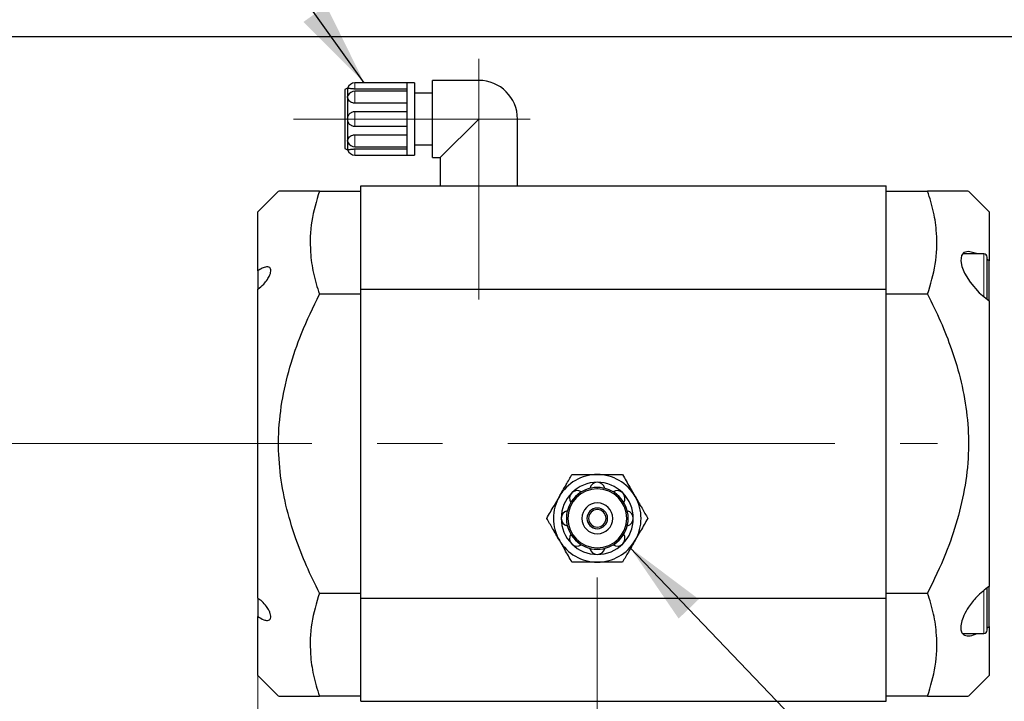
# Model space of a CAD drawing. Header units: millimetres. Extents: x 0 to 2100, y 0 to 1485.
# Tile 13 of 44: x 1013 to 1204, y 785 to 917. Entities that reach past the tile are written whole.
import ezdxf

# ---------------------------------------------------------------- set-up
doc = ezdxf.new("R2010")
doc.units = ezdxf.units.MM
doc.header["$LTSCALE"] = 5
doc.linetypes.add('CENTERX2', pattern=[20.32, 12.7, -2.54, 2.54, -2.54])
doc.styles.add('SLDTEXTSTYLE0', font='TXT', dxfattribs={"width": 0.605})
doc.dimstyles.new('SLDDIMSTYLE3', dxfattribs={"dimtxt": 12.841593, "dimasz": 16.5, "dimexe": 0, "dimexo": 0.0625, "dimgap": 3.210398, "dimtad": 1, "dimdec": 0, "dimrnd": 1e-09, "dimzin": 12, "dimdsep": 46, "dimtxsty": 'SLDTEXTSTYLE0', "dimsah": 1, "dimcen": 0.09, "dimadec": 0, "dimazin": 3, "dimtfac": 1, "dimtofl": 0, "dimtmove": 0, "dimatfit": 3, "dimfxl": 0, "dimfrac": 2, "dimtolj": 1, "dimtzin": 12, "dimarcsym": 0})
doc.dimstyles.new('SLDDIMSTYLE5', dxfattribs={"dimtxt": 0.18, "dimasz": 16.5, "dimexe": 0, "dimexo": 0.0625, "dimgap": 0, "dimtad": 0, "dimtih": 1, "dimtoh": 1, "dimdec": 0, "dimrnd": 1e-09, "dimzin": 0, "dimdsep": 46, "dimtxsty": 'Standard', "dimsah": 1, "dimcen": 0.09, "dimadec": 0, "dimazin": 0, "dimtfac": 16.5, "dimtdec": 0, "dimtofl": 0, "dimtmove": 0, "dimatfit": 3, "dimfxl": 0, "dimfrac": 2, "dimtolj": 1, "dimtzin": 0, "dimarcsym": 0})

# ---------------------------------------------------------------- blocks, each defined once
blk = doc.blocks.new('_D_9')
at = {"color": 7, "linetype": 'Continuous', "lineweight": 0}
for p, q in [((1058.78, 805.13), (1058.78, 670.74)), ((753.53, 744.14), (753.53, 670.74)), ((753.53, 675.74), (1058.78, 675.74))]:
    blk.add_line(p, q, dxfattribs=at)
at = {"color": 7, "linetype": 'Continuous', "lineweight": 18}
for points in [[(753.53, 675.74), (770.03, 673.24), (770.03, 678.24)], [(1058.78, 675.74), (1042.28, 678.24), (1042.28, 673.24)]]:
    blk.add_solid(points, dxfattribs=at)
at = {"color": 7, "linetype": 'Continuous', "lineweight": 18, "char_height": 13.229, "attachment_point": 1, "style": 'SLDTEXTSTYLE0'}
for s, insert in [('305', (888.74, 712.51)), ('mm', (918.14, 712.51)), ('[12in]', (896.58, 692.79))]:
    blk.add_mtext(s, dxfattribs=dict(at, insert=insert))

msp = doc.modelspace()

# ---------------------------------------------------------------- linework, layer by layer
at = {"color": 7, "linetype": 'Continuous', "lineweight": 25}
for p, q in [((753.532, 914.138), (1248.532, 914.138)), ((1087.682, 905.138), (1077.596, 905.138)), ((1089.182, 905.138), (1087.682, 905.138)), ((1087.682, 905.138), (1087.682, 903.088)), ((1089.182, 905.138), (1089.182, 898.138)), ((1101.682, 905.638), (1092.682, 905.638)), ((1092.682, 890.638), (1092.682, 905.638)), ((1076.182, 904.138), (1075.682, 903.85)), ((1075.682, 903.85), (1075.682, 898.138)), ((1076.182, 904.138), (1076.182, 902.381)), ((1076.182, 902.381), (1076.272, 902.7)), ((1087.682, 903.956), (1077.596, 903.956)), ((1087.682, 903.527), (1077.596, 903.527)), ((1087.682, 903.088), (1087.682, 898.138)), ((1092.682, 903.138), (1089.182, 903.138)), ((1076.182, 902.381), (1076.182, 898.138)), ((1087.682, 901.216), (1077.596, 901.216)), ((1077.596, 899.604), (1087.682, 899.604)), ((1075.682, 898.138), (1075.682, 892.427)), ((1076.182, 898.138), (1076.182, 893.896)), ((1087.682, 898.138), (1087.682, 893.188)), ((1089.182, 898.138), (1089.182, 891.138)), ((1094.182, 890.638), (1101.682, 898.138)), ((1109.182, 885.138), (1109.182, 898.138)), ((1087.682, 896.672), (1077.596, 896.672)), ((1077.596, 895.061), (1087.682, 895.061)), ((1076.182, 893.896), (1076.182, 892.138)), ((1076.273, 893.574), (1076.182, 893.896)), ((1087.682, 893.188), (1087.682, 891.138)), ((1089.182, 893.138), (1092.682, 893.138)), ((1075.682, 892.427), (1076.182, 892.138)), ((1077.596, 892.749), (1087.682, 892.749)), ((1077.596, 892.32), (1087.682, 892.32)), ((1077.596, 891.138), (1087.682, 891.138)), ((1087.682, 891.138), (1089.182, 891.138)), ((1092.682, 890.638), (1094.182, 890.638)), ((1094.182, 890.638), (1094.182, 885.138)), ((1062.782, 884.138), (1058.782, 880.138)), ((1070.721, 884.138), (1078.782, 884.138)), ((1078.782, 885.138), (1180.782, 885.138)), ((1078.782, 865.138), (1078.782, 885.138)), ((1180.782, 865.138), (1180.782, 885.138)), ((1180.782, 884.138), (1188.844, 884.138)), ((1200.782, 880.138), (1196.782, 884.138)), ((1058.782, 868.676), (1058.782, 880.138)), ((1200.782, 880.138), (1200.782, 870.602)), ((1199.782, 871.958), (1195.668, 871.958)), ((1200.382, 865.278), (1200.382, 871.358)), ((1200.782, 870.602), (1200.382, 870.842)), ((1200.782, 862.839), (1200.782, 870.602)), ((1058.782, 868.676), (1058.782, 865.134)), ((1058.782, 805.135), (1058.782, 865.142)), ((1078.782, 865.138), (1180.782, 865.138)), ((1078.782, 805.138), (1078.782, 865.138)), ((1180.782, 805.138), (1180.782, 865.138)), ((1200.382, 863.163), (1200.382, 865.278)), ((1078.782, 864.138), (1070.721, 864.138)), ((1188.844, 864.138), (1180.782, 864.138)), ((1200.782, 862.839), (1200.782, 807.438)), ((1200.382, 801.638), (1200.382, 807.182)), ((1200.782, 799.674), (1200.782, 807.456)), ((1058.782, 805.135), (1058.782, 801.6)), ((1070.721, 806.138), (1078.782, 806.138)), ((1078.782, 785.138), (1078.782, 805.138)), ((1078.782, 805.138), (1180.782, 805.138)), ((1180.782, 806.138), (1188.844, 806.138)), ((1180.782, 785.138), (1180.782, 805.138)), ((1058.782, 790.138), (1058.782, 801.6)), ((1200.382, 798.918), (1200.382, 801.638)), ((1200.382, 799.421), (1200.782, 799.674)), ((1200.782, 799.674), (1200.782, 790.138)), ((1195.637, 798.318), (1199.782, 798.318)), ((1058.782, 790.138), (1062.782, 786.138)), ((1196.782, 786.138), (1200.782, 790.138)), ((1078.782, 786.138), (1070.721, 786.138)), ((1188.844, 786.138), (1180.782, 786.138)), ((1078.782, 785.138), (1180.782, 785.138))]:
    msp.add_line(p, q, dxfattribs=at)
at = {"color": 7, "linetype": 'CENTERX2', "lineweight": 18}
for p, q in [((1101.682, 863.138), (1101.682, 909.838)), ((1065.682, 898.138), (1111.682, 898.138)), ((802.518, 835.138), (1190.782, 835.138)), ((1124.682, 752.138), (1124.682, 809.138))]:
    msp.add_line(p, q, dxfattribs=at)
at = {"color": 8, "linetype": 'Continuous', "lineweight": 18}
for p, q in [((1077.596, 903.956), (1077.596, 905.138)), ((1101.682, 898.138), (1101.682, 905.638)), ((1077.596, 901.216), (1077.596, 903.527)), ((1077.596, 896.672), (1077.596, 899.604)), ((1109.182, 898.138), (1101.682, 898.138)), ((1077.596, 892.749), (1077.596, 895.061)), ((1077.596, 891.138), (1077.596, 892.32)), ((1199.782, 863.647), (1199.782, 871.958)), ((1124.682, 826.638), (1124.682, 826.35)), ((1199.782, 798.318), (1199.782, 806.645))]:
    msp.add_line(p, q, dxfattribs=at)
at = {"color": 7, "linetype": 'Continuous', "lineweight": 25, "flags": 128}
msp.add_lwpolyline([(1198.524, 871.958), (1198.348, 872.064), (1196.808, 872.457), (1195.882, 872.233), (1195.409, 871.626), (1195.29, 870.623), (1195.514, 869.485), (1196.017, 868.228), (1197.077, 866.46), (1198.84, 864.413), (1200.782, 862.839), (1200.782, 862.839)], dxfattribs=at)
at = {"color": 7, "linetype": 'Continuous', "lineweight": 25}
for centre, radius, start, end in [((1077.596, 903.638), 1.5, 90, 160.54561), ((1101.682, 898.138), 7.5, 0, 90), ((1077.596, 902.027), 1.5, 90, 153.07334), ((1077.596, 894.249), 1.5, 206.96237, 270), ((1077.596, 892.638), 1.5, 199.48945, 270), ((1199.782, 871.358), 0.6, 0, 90), ((1124.682, 820.638), 8.5, 90, 150), ((1124.682, 820.638), 8.5, 30, 90), ((1124.682, 820.638), 5.711, 90, 270), ((1124.682, 820.638), 7, 90, 135), ((1124.682, 820.638), 6, 90, 135), ((1124.682, 826.138), 1.5, 12.24669, 167.75331), ((1124.682, 820.638), 7, 45, 90), ((1124.682, 820.638), 6, 45, 90), ((1124.682, 820.638), 5.711, 270, 90), ((1124.682, 820.638), 8.5, 150, 210), ((1124.682, 820.638), 7, 135, 180), ((1124.682, 820.638), 6, 135, 180), ((1120.793, 824.527), 1.5, 57.24669, 212.75331), ((1128.571, 824.527), 1.5, 327.24669, 122.75331), ((1124.682, 820.638), 6, 0, 45), ((1124.682, 820.638), 7, 0, 45), ((1124.682, 820.638), 8.5, 330, 30), ((1124.682, 820.638), 3, 90, 270), ((1124.682, 820.638), 2, 90, 270), ((1124.682, 820.638), 1.7, 90, 270), ((1124.682, 820.638), 3, 270, 90), ((1124.682, 820.638), 2, 270, 90), ((1124.682, 820.638), 1.7, 270, 90), ((1119.182, 820.638), 1.5, 102.24669, 257.75331), ((1124.682, 820.638), 7, 180, 225), ((1124.682, 820.638), 6, 180, 225), ((1124.682, 820.638), 6, 315, 0), ((1124.682, 820.638), 7, 315, 0), ((1130.182, 820.638), 1.5, 282.24669, 77.75331), ((1120.793, 816.749), 1.5, 147.24669, 302.75331), ((1128.571, 816.749), 1.5, 237.24669, 32.75331), ((1124.682, 820.638), 8.5, 210, 270), ((1124.682, 820.638), 7, 225, 270), ((1124.682, 820.638), 6, 225, 270), ((1124.682, 815.138), 1.5, 192.24669, 347.75331), ((1124.682, 820.638), 6, 270, 315), ((1124.682, 820.638), 8.5, 270, 330), ((1124.682, 820.638), 7, 270, 315), ((1199.782, 798.918), 0.6, 270, 360)]:
    msp.add_arc(centre, radius, start, end, dxfattribs=at)
for points, knots in [([(1077.596, 903.956), (1077.502, 903.958), (1077.314, 903.961), (1077.044, 903.982), (1076.797, 904.013), (1076.515, 904.06), (1076.244, 904.122), (1076.203, 904.133), (1076.182, 904.138)], [0, 0, 0, 0, 0.1245943, 0.24924, 0.3738167, 0.4973804, 0.7481155, 1, 1, 1, 1]), ([(1077.596, 901.216), (1077.502, 901.221), (1077.314, 901.23), (1077.044, 901.309), (1076.797, 901.426), (1076.515, 901.634), (1076.244, 901.964), (1076.203, 902.242), (1076.182, 902.381)], [0, 0, 0, 0, 0.1245943, 0.24924, 0.3738167, 0.4973804, 0.7481155, 1, 1, 1, 1]), ([(1076.182, 898.138), (1076.203, 898.33), (1076.244, 898.711), (1076.515, 899.117), (1076.797, 899.363), (1077.044, 899.498), (1077.314, 899.588), (1077.502, 899.599), (1077.596, 899.604)], [0, 0, 0, 0, 0.2518842, 0.5026191, 0.6261316, 0.7507591, 0.8753793, 1, 1, 1, 1]), ([(1077.596, 896.672), (1077.502, 896.678), (1077.314, 896.689), (1077.044, 896.778), (1076.797, 896.913), (1076.515, 897.16), (1076.244, 897.565), (1076.203, 897.947), (1076.182, 898.138)], [0, 0, 0, 0, 0.1245943, 0.24924, 0.3738167, 0.4973804, 0.7481155, 1, 1, 1, 1]), ([(1076.182, 893.896), (1076.203, 894.035), (1076.244, 894.312), (1076.515, 894.643), (1076.797, 894.85), (1077.044, 894.968), (1077.314, 895.046), (1077.502, 895.056), (1077.596, 895.061)], [0, 0, 0, 0, 0.2518842, 0.5026191, 0.6261316, 0.7507591, 0.8753793, 1, 1, 1, 1]), ([(1076.182, 892.138), (1076.203, 892.144), (1076.244, 892.155), (1076.515, 892.216), (1076.797, 892.264), (1077.044, 892.294), (1077.314, 892.316), (1077.502, 892.319), (1077.596, 892.32)], [0, 0, 0, 0, 0.2518842, 0.5026191, 0.6261316, 0.7507591, 0.8753793, 1, 1, 1, 1]), ([(1070.721, 884.138), (1069.865, 884.138), (1068.15, 884.138), (1066.129, 884.138), (1064.575, 884.138), (1063.502, 884.138), (1062.868, 884.138), (1062.84, 884.138), (1062.828, 884.138)], [0, 0, 0, 0, 0.1921528, 0.3851161, 0.5458117, 0.7064605, 0.8722522, 1, 1, 1, 1]), ([(1070.721, 884.138), (1070.147, 882.207), (1068.987, 878.305), (1068.823, 872.927), (1069.455, 868.177), (1070.298, 865.489), (1070.721, 864.138)], [0, 0, 0, 0, 0.2926115, 0.59136, 0.794662, 1, 1, 1, 1]), ([(1188.844, 864.138), (1189.418, 866.069), (1190.578, 869.972), (1190.742, 875.35), (1190.11, 880.099), (1189.267, 882.787), (1188.844, 884.138)], [0, 0, 0, 0, 0.2926115, 0.59136, 0.794662, 1, 1, 1, 1]), ([(1196.738, 884.138), (1196.728, 884.138), (1196.704, 884.138), (1196.1, 884.138), (1195.036, 884.138), (1193.459, 884.138), (1191.418, 884.138), (1189.703, 884.138), (1188.844, 884.138)], [0, 0, 0, 0, 0.12235578, 0.28275633, 0.44879307, 0.61488326, 0.80697373, 1, 1, 1, 1]), ([(1058.782, 865.142), (1059.164, 865.441), (1059.816, 865.95), (1060.577, 866.903), (1061.026, 867.682), (1061.26, 868.337), (1061.306, 868.851), (1061.186, 869.212), (1060.904, 869.447), (1060.374, 869.489), (1059.622, 869.234), (1059.048, 868.853), (1058.782, 868.676)], [0, 0, 0, 0, 0.1675087, 0.2857052, 0.37453, 0.4459006, 0.5176176, 0.5817803, 0.6481531, 0.7474379, 0.8829487, 1, 1, 1, 1]), ([(1070.721, 806.138), (1069.863, 807.888), (1068.149, 811.388), (1065.912, 817.067), (1064.109, 823.171), (1062.961, 829.688), (1062.632, 836.406), (1063.307, 843.211), (1064.867, 849.976), (1067.281, 857.013), (1069.503, 861.616), (1070.721, 864.138)], [0, 0, 0, 0, 0.0963302, 0.1926293, 0.3014174, 0.4104943, 0.51906, 0.6329658, 0.7474383, 0.8616448, 1, 1, 1, 1]), ([(1188.844, 864.138), (1189.701, 862.388), (1191.415, 858.889), (1193.652, 853.21), (1195.456, 847.106), (1196.604, 840.589), (1196.933, 833.871), (1196.258, 827.065), (1194.698, 820.301), (1192.284, 813.264), (1190.061, 808.66), (1188.844, 806.138)], [0, 0, 0, 0, 0.0963302, 0.1926293, 0.3014174, 0.4104943, 0.51906, 0.6329658, 0.7474383, 0.8616448, 1, 1, 1, 1]), ([(1117.321, 824.888), (1117.766, 825.659), (1118.598, 827.099), (1119.401, 828.491), (1119.775, 829.138)], [0, 0, 0, 0, 0.53525105, 1, 1, 1, 1]), ([(1119.775, 829.138), (1120.713, 829.138), (1122.325, 829.138), (1123.987, 829.138), (1124.682, 829.138)], [0, 0, 0, 0, 0.5819524, 1, 1, 1, 1]), ([(1124.682, 829.138), (1125.572, 829.138), (1127.235, 829.138), (1128.843, 829.138), (1129.59, 829.138)], [0, 0, 0, 0, 0.5352511, 1, 1, 1, 1]), ([(1129.59, 829.138), (1130.059, 828.326), (1130.865, 826.93), (1131.696, 825.49), (1132.043, 824.888)], [0, 0, 0, 0, 0.5819524, 1, 1, 1, 1]), ([(1114.867, 820.638), (1115.336, 821.451), (1116.142, 822.846), (1116.974, 824.286), (1117.321, 824.888)], [0, 0, 0, 0, 0.5819524, 1, 1, 1, 1]), ([(1132.043, 824.888), (1132.489, 824.117), (1133.32, 822.677), (1134.124, 821.285), (1134.497, 820.638)], [0, 0, 0, 0, 0.5352511, 1, 1, 1, 1]), ([(1117.321, 816.388), (1116.876, 817.159), (1116.045, 818.599), (1115.241, 819.991), (1114.867, 820.638)], [0, 0, 0, 0, 0.5352511, 1, 1, 1, 1]), ([(1134.497, 820.638), (1134.028, 819.826), (1133.222, 818.43), (1132.391, 816.99), (1132.043, 816.388)], [0, 0, 0, 0, 0.58195238, 1, 1, 1, 1]), ([(1119.775, 812.138), (1119.306, 812.951), (1118.5, 814.346), (1117.669, 815.786), (1117.321, 816.388)], [0, 0, 0, 0, 0.5819524, 1, 1, 1, 1]), ([(1132.043, 816.388), (1131.598, 815.617), (1130.767, 814.177), (1129.963, 812.785), (1129.59, 812.138)], [0, 0, 0, 0, 0.5352511, 1, 1, 1, 1]), ([(1124.682, 812.138), (1123.792, 812.138), (1122.129, 812.138), (1120.522, 812.138), (1119.775, 812.138)], [0, 0, 0, 0, 0.5352511, 1, 1, 1, 1]), ([(1129.59, 812.138), (1128.652, 812.138), (1127.04, 812.138), (1125.377, 812.138), (1124.682, 812.138)], [0, 0, 0, 0, 0.5819524, 1, 1, 1, 1]), ([(1200.782, 807.438), (1199.952, 806.804), (1198.531, 805.717), (1196.87, 803.621), (1195.878, 801.87), (1195.348, 800.381), (1195.227, 799.2), (1195.47, 798.37), (1196.062, 797.851), (1197.055, 797.723), (1197.993, 798.116), (1198.476, 798.318)], [0, 0, 0, 0, 0.1937206, 0.3318728, 0.4374355, 0.5231135, 0.6091916, 0.6863427, 0.7652514, 0.8790071, 1, 1, 1, 1]), ([(1058.782, 801.6), (1059.164, 801.355), (1059.816, 800.937), (1060.577, 800.774), (1061.026, 800.89), (1061.26, 801.195), (1061.306, 801.641), (1061.186, 802.181), (1060.904, 802.834), (1060.374, 803.66), (1059.622, 804.5), (1059.048, 804.934), (1058.782, 805.135)], [0, 0, 0, 0, 0.1675087, 0.2857052, 0.37453, 0.4459006, 0.5176176, 0.5817803, 0.6481531, 0.7474379, 0.8829487, 1, 1, 1, 1]), ([(1070.721, 806.138), (1070.147, 804.207), (1068.987, 800.305), (1068.823, 794.927), (1069.455, 790.177), (1070.298, 787.489), (1070.721, 786.138)], [0, 0, 0, 0, 0.2926115, 0.59136, 0.794662, 1, 1, 1, 1]), ([(1188.844, 786.138), (1189.418, 788.069), (1190.578, 791.972), (1190.742, 797.35), (1190.11, 802.099), (1189.267, 804.787), (1188.844, 806.138)], [0, 0, 0, 0, 0.2926115, 0.59136, 0.794662, 1, 1, 1, 1]), ([(1062.826, 786.138), (1062.837, 786.138), (1062.861, 786.138), (1063.464, 786.138), (1064.528, 786.138), (1066.106, 786.138), (1068.147, 786.138), (1069.861, 786.138), (1070.721, 786.138)], [0, 0, 0, 0, 0.1223558, 0.2827563, 0.4487931, 0.6148833, 0.8069737, 1, 1, 1, 1]), ([(1188.844, 786.138), (1189.699, 786.138), (1191.414, 786.138), (1193.436, 786.138), (1194.989, 786.138), (1196.062, 786.138), (1196.696, 786.138), (1196.724, 786.138), (1196.736, 786.138)], [0, 0, 0, 0, 0.19215276, 0.38511608, 0.54581171, 0.70646049, 0.87225222, 1, 1, 1, 1])]:
    msp.add_open_spline(points, degree=3, knots=knots, dxfattribs=at)

# ---------------------------------------------------------------- dimensions: what is measured, and where the dimension line sits
at = {"color": 7, "linetype": 'Continuous', "lineweight": 18}
dim = msp.add_linear_dim(base=(1058.782, 675.738), p1=(753.532, 744.138), p2=(1058.782, 805.135), text='<>mm\\P[12in]', dimstyle='SLDDIMSTYLE3', dxfattribs=at)
dim.commit()
dim.dimension.update_dxf_attribs({"geometry": '_D_9', "text_midpoint": (918.139, 675.738), "dimtype": 160})

# ---------------------------------------------------------------- leaders
at = {"color": 7, "linetype": 'Continuous', "lineweight": 0}
for points in [[(1079.443, 905.138), (1018.263, 990.733)], [(1131.037, 814.994), (1240.357, 700.674)]]:
    msp.add_leader(points, dimstyle='SLDDIMSTYLE5', dxfattribs=at)

doc.saveas('drawing.dxf')
